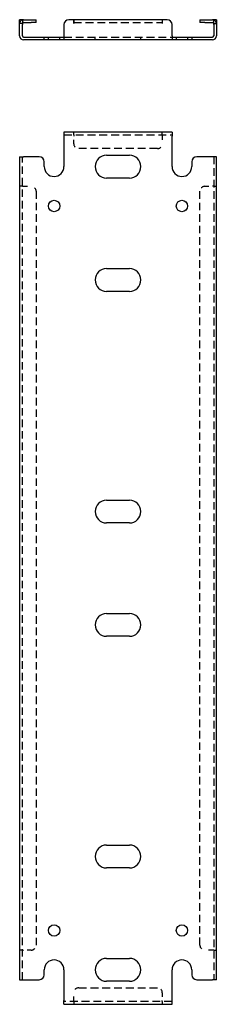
# Model space of a CAD drawing. Header units: inches. Extents: x 13.5 to 98.2, y 3.4 to 50.4.
# Tile 1 of 3: x 13.5 to 18.5, y 3.4 to 28.3. Entities that reach past the tile are written whole.
import ezdxf

# ---------------------------------------------------------------- set-up
doc = ezdxf.new("R2010")
doc.units = ezdxf.units.IN
doc.header["$MEASUREMENT"] = 0
doc.linetypes.add('DASHED_SPACE', pattern=[0.2067, 0.1654, -0.0413])
doc.layers.add('Hidden Edges(ANSI)', color=7, linetype='DASHED_SPACE', lineweight=25)
doc.layers.add('Visible Edges(ANSI)', color=7, linetype='Continuous', lineweight=25)

msp = doc.modelspace()

# ---------------------------------------------------------------- linework, layer by layer
at = {"layer": 'Hidden Edges(ANSI)', "ltscale": 0.129419}
for p, q in [((13.536, 28.25), (13.468, 28.25)), ((18.4, 28.25), (18.468, 28.25)), ((14.198, 27.837), (14.198, 27.905)), ((14.488, 27.837), (14.488, 27.905)), ((15.387, 27.837), (15.387, 27.905)), ((16.549, 27.837), (16.549, 27.905)), ((17.448, 27.905), (17.448, 27.837)), ((17.738, 27.905), (17.738, 27.837)), ((14.843, 25.429), (14.843, 25.497)), ((14.843, 25.429), (14.843, 25.497)), ((17.093, 25.429), (17.093, 25.497)), ((17.093, 25.429), (17.093, 25.497)), ((13.536, 24.123), (13.468, 24.123)), ((13.536, 24.122), (13.468, 24.122)), ((18.4, 24.123), (18.468, 24.123)), ((18.4, 24.122), (18.468, 24.122)), ((13.536, 4.747), (13.468, 4.747)), ((13.536, 4.747), (13.468, 4.747)), ((18.4, 4.747), (18.468, 4.747)), ((18.4, 4.747), (18.468, 4.747)), ((14.843, 3.44), (14.843, 3.372)), ((14.843, 3.44), (14.843, 3.372)), ((17.093, 3.44), (17.093, 3.372)), ((17.093, 3.44), (17.093, 3.372))]:
    msp.add_line(p, q, dxfattribs=at)
at = {"layer": 'Hidden Edges(ANSI)', "ltscale": 1.209482}
for p, q in [((14.843, 28.281), (17.093, 28.281)), ((14.593, 27.905), (17.343, 27.905)), ((14.593, 25.429), (17.343, 25.429)), ((16.968, 25.079), (14.968, 25.079)), ((14.968, 3.79), (16.968, 3.79)), ((17.343, 3.44), (14.593, 3.44))]:
    msp.add_line(p, q, dxfattribs=at)
at = {"layer": 'Hidden Edges(ANSI)', "ltscale": 0.092649}
for p, q in [((14.843, 25.429), (14.843, 25.398)), ((17.093, 25.429), (17.093, 25.398)), ((13.536, 24.122), (13.567, 24.122)), ((18.4, 24.122), (18.369, 24.122)), ((13.536, 4.747), (13.567, 4.747)), ((18.4, 4.747), (18.369, 4.747)), ((14.843, 3.44), (14.843, 3.471)), ((17.093, 3.44), (17.093, 3.471))]:
    msp.add_line(p, q, dxfattribs=at)
at = {"layer": 'Hidden Edges(ANSI)', "ltscale": 0.369411}
for p, q in [((14.843, 25.204), (14.843, 25.398)), ((17.093, 25.398), (17.093, 25.204)), ((13.567, 24.122), (13.761, 24.122)), ((18.175, 24.122), (18.369, 24.122)), ((13.761, 4.747), (13.567, 4.747)), ((18.369, 4.747), (18.175, 4.747)), ((14.843, 3.471), (14.843, 3.665)), ((17.093, 3.665), (17.093, 3.471))]:
    msp.add_line(p, q, dxfattribs=at)
at = {"layer": 'Hidden Edges(ANSI)', "ltscale": 1.160825}
for p, q in [((13.536, 3.997), (13.536, 24.872)), ((18.4, 24.872), (18.4, 3.997))]:
    msp.add_line(p, q, dxfattribs=at)
at = {"layer": 'Hidden Edges(ANSI)', "ltscale": 1.156567}
for p, q in [((13.886, 23.997), (13.886, 4.872)), ((18.05, 4.872), (18.05, 23.997))]:
    msp.add_line(p, q, dxfattribs=at)
at = {"layer": 'Hidden Edges(ANSI)', "ltscale": 0.236041}
for centre, start, end in [((13.567, 28.25), 108.248, 180), ((18.369, 28.25), 0, 71.752)]:
    msp.add_arc(centre, 0.099, start, end, dxfattribs=at)
at = {"layer": 'Hidden Edges(ANSI)', "ltscale": 0.373886}
for centre, start, end in [((14.968, 25.204), 180, 270), ((16.968, 25.204), 270, 0), ((13.761, 23.997), 0, 90), ((18.175, 23.997), 90, 180), ((13.761, 4.872), 270, 0), ((18.175, 4.872), 180, 270), ((14.968, 3.665), 90, 180), ((16.968, 3.665), 0, 90)]:
    msp.add_arc(centre, 0.125, start, end, dxfattribs=at)
at = {"layer": 'Visible Edges(ANSI)'}
for p, q in [((13.468, 28.224), (13.468, 28.349)), ((13.536, 28.349), (13.468, 28.349)), ((13.468, 27.936), (13.468, 28.224)), ((13.536, 28.349), (13.536, 28.224)), ((13.536, 27.936), (13.536, 28.224)), ((13.567, 28.349), (13.761, 28.349)), ((13.567, 28.281), (13.761, 28.281)), ((13.761, 28.349), (13.886, 28.349)), ((13.886, 28.281), (13.761, 28.281)), ((13.886, 28.281), (13.886, 28.349)), ((14.593, 28.224), (14.593, 27.936)), ((14.843, 28.349), (14.718, 28.349)), ((14.843, 28.25), (14.843, 28.349)), ((17.093, 28.349), (14.843, 28.349)), ((14.843, 28.349), (14.843, 28.25)), ((14.843, 28.25), (14.843, 28.25)), ((14.843, 28.25), (14.843, 28.25)), ((17.218, 28.349), (17.093, 28.349)), ((17.093, 28.349), (17.093, 28.25)), ((17.093, 28.349), (17.093, 28.25)), ((17.093, 28.25), (17.093, 28.25)), ((17.093, 28.25), (17.093, 28.25)), ((17.343, 27.936), (17.343, 28.224)), ((18.05, 28.349), (18.175, 28.349)), ((18.05, 28.349), (18.05, 28.281)), ((18.175, 28.281), (18.05, 28.281)), ((18.175, 28.349), (18.369, 28.349)), ((18.175, 28.281), (18.369, 28.281)), ((18.4, 28.224), (18.4, 28.349)), ((18.468, 28.349), (18.4, 28.349)), ((18.4, 28.224), (18.4, 27.936)), ((18.468, 28.349), (18.468, 28.224)), ((18.468, 28.224), (18.468, 27.936)), ((13.567, 27.905), (13.968, 27.905)), ((13.968, 27.837), (13.567, 27.837)), ((13.968, 27.905), (14.093, 27.905)), ((14.093, 27.837), (13.968, 27.837)), ((14.093, 27.837), (14.093, 27.905)), ((14.093, 27.905), (14.593, 27.905)), ((14.593, 27.837), (14.093, 27.837)), ((14.593, 27.936), (14.593, 27.837)), ((17.343, 27.837), (14.593, 27.837)), ((17.343, 27.936), (17.343, 27.837)), ((17.343, 27.905), (17.843, 27.905)), ((17.843, 27.837), (17.343, 27.837)), ((17.843, 27.905), (17.968, 27.905)), ((17.843, 27.905), (17.843, 27.837)), ((17.968, 27.837), (17.843, 27.837)), ((17.968, 27.905), (18.369, 27.905)), ((18.369, 27.837), (17.968, 27.837)), ((17.343, 25.497), (14.593, 25.497)), ((14.593, 25.497), (14.593, 25.398)), ((17.343, 25.497), (17.343, 25.398)), ((14.593, 25.398), (14.593, 24.622)), ((17.343, 24.622), (17.343, 25.398)), ((13.468, 24.872), (13.567, 24.872)), ((13.468, 24.872), (13.468, 3.997)), ((13.968, 24.872), (13.567, 24.872)), ((14.093, 24.622), (14.093, 24.747)), ((15.677, 24.912), (16.259, 24.912)), ((17.843, 24.747), (17.843, 24.622)), ((18.369, 24.872), (17.968, 24.872)), ((18.468, 24.872), (18.369, 24.872)), ((18.468, 3.997), (18.468, 24.872)), ((16.259, 24.332), (15.677, 24.332)), ((15.677, 22.037), (16.259, 22.037)), ((16.259, 21.457), (15.677, 21.457)), ((15.677, 16.162), (16.259, 16.162)), ((16.259, 15.582), (15.677, 15.582)), ((15.677, 13.287), (16.259, 13.287)), ((16.259, 12.707), (15.677, 12.707)), ((15.677, 7.412), (16.259, 7.412)), ((16.259, 6.832), (15.677, 6.832)), ((15.677, 4.537), (16.259, 4.537)), ((14.093, 4.122), (14.093, 4.247)), ((14.593, 4.247), (14.593, 3.471)), ((17.343, 3.471), (17.343, 4.247)), ((17.843, 4.247), (17.843, 4.122)), ((13.468, 3.997), (13.567, 3.997)), ((13.567, 3.997), (13.968, 3.997)), ((17.968, 3.997), (18.369, 3.997)), ((18.468, 3.997), (18.369, 3.997)), ((16.259, 3.957), (15.677, 3.957)), ((14.593, 3.372), (14.593, 3.471)), ((14.593, 3.372), (17.343, 3.372)), ((17.343, 3.372), (17.343, 3.471))]:
    msp.add_line(p, q, dxfattribs=at)
for centre in [(14.343, 23.622), (17.593, 23.622), (14.343, 5.247), (17.593, 5.247)]:
    msp.add_circle(centre, 0.145, dxfattribs=at)
for centre, radius, start, end in [((13.567, 28.25), 0.099, 90, 108.248), ((13.567, 28.25), 0.031, 90, 180), ((14.718, 28.224), 0.125, 90, 180), ((17.218, 28.224), 0.125, 0, 90), ((18.369, 28.25), 0.099, 71.752, 90), ((18.369, 28.25), 0.031, 0, 90), ((13.567, 27.936), 0.099, 180, 270), ((13.567, 27.936), 0.031, 180, 270), ((18.369, 27.936), 0.099, 270, 0), ((18.369, 27.936), 0.031, 270, 0), ((13.968, 24.747), 0.125, 0, 90), ((15.677, 24.622), 0.29, 90, 270), ((16.259, 24.622), 0.29, 270, 90), ((17.968, 24.747), 0.125, 90, 180), ((14.343, 24.622), 0.25, 180, 0), ((17.593, 24.622), 0.25, 180, 0), ((15.677, 21.747), 0.29, 90, 270), ((16.259, 21.747), 0.29, 270, 90), ((15.677, 15.872), 0.29, 90, 270), ((16.259, 15.872), 0.29, 270, 90), ((15.677, 12.997), 0.29, 90, 270), ((16.259, 12.997), 0.29, 270, 90), ((15.677, 7.122), 0.29, 90, 270), ((16.259, 7.122), 0.29, 270, 90), ((14.343, 4.247), 0.25, 0, 180), ((15.677, 4.247), 0.29, 90, 270), ((16.259, 4.247), 0.29, 270, 90), ((17.593, 4.247), 0.25, 0, 180), ((13.968, 4.122), 0.125, 270, 0), ((17.968, 4.122), 0.125, 180, 270)]:
    msp.add_arc(centre, radius, start, end, dxfattribs=at)

doc.saveas('drawing.dxf')
